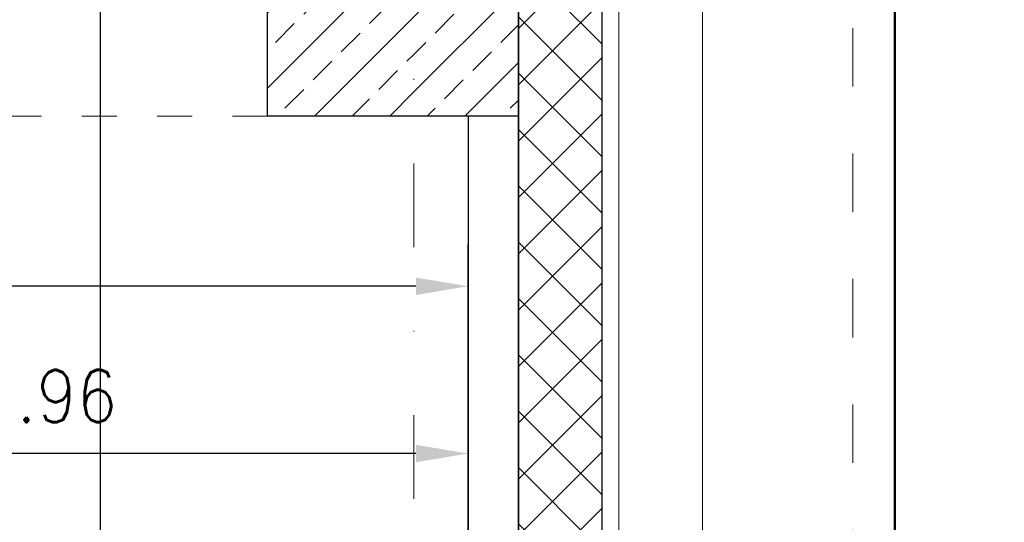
# Model space of a CAD drawing. Header units: millimetres. Extents: x 22865 to 60762, y -18816 to 15611.
# Tile 128 of 256: x 26197 to 26315, y 8502 to 8562. Entities that reach past the tile are written whole.
import ezdxf

# ---------------------------------------------------------------- set-up
doc = ezdxf.new("R2010")
doc.units = ezdxf.units.MM
doc.linetypes.add('1_12', pattern=[3, 1, -1, 0, -1])
doc.linetypes.add('DASHED', pattern=[15, 7, -8])
for name, color, linetype in [('1', 7, 'Continuous'), ('bramy przemyslowe', 5, 'Continuous'), ('plyty warstwowe PIR', 200, 'Continuous'), ('RDZENIE', 3, 'Continuous'), ('WYMIARY', 6, 'Continuous'), ('Z3068498_AF5_PBL82', 7, 'Continuous')]:
    doc.layers.add(name, color=color, linetype=linetype)
doc.layers.add('CIENKA', color=1, linetype='Continuous', lineweight=13)
doc.layers.add('projekt', color=6, linetype='Continuous', lineweight=9)
doc.layers.add('OSIE SCIAN', color=151, linetype='Continuous', lineweight=18, plot=False)
doc.styles.add('1-100', font='simplex.shx', dxfattribs={"width": 0.8, "height": 15})
doc.styles.add('CONVERTER_11', font='txt.shx', dxfattribs={"width": 0.9})
doc.dimstyles.new('1-100', dxfattribs={"dimscale": 0.5, "dimtxt": 100, "dimasz": 1, "dimexe": 0.18, "dimexo": 0.0625, "dimgap": 5, "dimtad": 1, "dimdec": 1, "dimzin": 0, "dimdsep": 46, "dimtxsty": '1-100', "dimblk1": 'K', "dimblk2": 'K', "dimsah": 1, "dimcen": 0.09, "dimse1": 1, "dimse2": 1, "dimadec": 0, "dimazin": 0, "dimtfac": 1, "dimtdec": 1, "dimtofl": 0, "dimtmove": 0, "dimatfit": 3, "dimldrblk": 'K', "dimfxl": 0, "dimtolj": 1, "dimtzin": 0, "dimarcsym": 0})
doc.dimstyles.new('ME10_DIM_11', dxfattribs={"dimtxt": 62.5, "dimasz": 62.5, "dimexe": 50, "dimexo": 0, "dimgap": 37.5, "dimtad": 1, "dimdsep": 46, "dimtxsty": 'CONVERTER_11', "dimsah": 1, "dimcen": 0.09, "dimclrd": 2, "dimclre": 2, "dimclrt": 3, "dimadec": 0, "dimazin": 0, "dimtfac": 1, "dimtdec": 4, "dimtix": 1, "dimtmove": 0, "dimatfit": 3, "dimfxl": 0, "dimtolj": 1, "dimtzin": 0, "dimarcsym": 0})
doc.dimstyles.new('ME10_DIM_16', dxfattribs={"dimtxt": 62.5, "dimasz": 62.5, "dimexe": 50, "dimexo": 0, "dimgap": 37.5, "dimtad": 1, "dimdec": 0, "dimdsep": 46, "dimtxsty": 'CONVERTER_11', "dimsah": 1, "dimcen": 0.09, "dimclrd": 2, "dimclre": 2, "dimclrt": 3, "dimadec": 0, "dimazin": 0, "dimtfac": 1, "dimtdec": 4, "dimtix": 1, "dimtmove": 0, "dimatfit": 3, "dimfxl": 0, "dimtolj": 1, "dimtzin": 0, "dimarcsym": 0})
pattern_1 = [(45, (-16323.308, 120), (-4.4901281, 4.4901281), []), (45, (-16318.818, 120), (-4.4901281, 4.4901281), [3.175, -1.5875])]

# ---------------------------------------------------------------- blocks, each defined once
blk = doc.blocks.new('K')
for p, q in [((0, -19.11), (0, 19.11)), ((-19.11, 0), (19.11, 0))]:
    blk.add_line(p, q)
blk.add_circle((0, 0), 2.02)
blk = doc.blocks.new('*D500')
at = {"layer": 'WYMIARY', "color": 0, "lineweight": -2}
for p, q in [((26243.93, 9052.55), (26204.15, 9052.55)), ((26244.43, 9052.55), (26255.93, 9052.55))]:
    blk.add_line(p, q, dxfattribs=at)
at = {"layer": 'WYMIARY', "color": 0, "linetype": 'ByBlock', "lineweight": -2, "xscale": 0.5, "yscale": 0.5, "zscale": 0.5, "rotation": 180}
blk.add_blockref('K', (26243.93, 9052.55), dxfattribs=at)
at = {"layer": 'WYMIARY', "color": 0, "linetype": 'ByBlock', "lineweight": -2, "xscale": 0.5, "yscale": 0.5, "zscale": 0.5}
blk.add_blockref('K', (26256.43, 9052.55), dxfattribs=at)
at = {"layer": 'WYMIARY', "color": 0, "ltscale": 0.2, "insert": (26223.79, 9062.55), "char_height": 15, "attachment_point": 5, "style": '1-100'}
blk.add_mtext('\\A1;12.5', dxfattribs=at)
blk = doc.blocks.new('*D943')
at = {"layer": 'WYMIARY', "color": 0, "lineweight": -2}
blk.add_line((26389.06, 8100.9), (26389.06, 8693.4), dxfattribs=at)
at = {"layer": 'WYMIARY', "color": 0, "linetype": 'ByBlock', "lineweight": -2, "xscale": 0.5, "yscale": 0.5, "zscale": 0.5}
for p, rotation in [((26389.06, 8693.9), 90), ((26389.06, 8100.4), 270)]:
    blk.add_blockref('K', p, dxfattribs=dict(at, rotation=rotation))
at = {"layer": 'WYMIARY', "color": 0, "ltscale": 0.2, "insert": (26379.06, 8397.15), "char_height": 15, "attachment_point": 5, "rotation": 90, "style": '1-100'}
blk.add_mtext('\\A1;593.5', dxfattribs=at)
blk = doc.blocks.new('*D1269')
at = {"layer": '1', "color": 2, "lineweight": -2}
for p, q in [((64109.4, 15721.2), (64109.4, 16056.9)), ((65409.4, 15600.4), (65409.4, 16056.9)), ((65346.9, 16006.9), (64171.9, 16006.9))]:
    blk.add_line(p, q, dxfattribs=at)
at = {"layer": '1', "color": 2}
for points in [[(64171.9, 16017.3), (64171.9, 15996.4), (64109.4, 16006.9)], [(65346.9, 15996.4), (65346.9, 16017.3), (65409.4, 16006.9)]]:
    blk.add_solid(points, dxfattribs=at)
at = {"layer": '1', "color": 3, "insert": (64759.4, 16075.6), "char_height": 62.5, "attachment_point": 5, "style": 'CONVERTER_11'}
blk.add_mtext('\\A1;FL=1299.96', dxfattribs=at)
blk = doc.blocks.new('*D1274')
at = {"layer": '1', "color": 2, "lineweight": -2}
for p, q in [((60994.4, 15532.4), (60994.4, 16256.9)), ((65409.4, 15600.4), (65409.4, 16256.9)), ((65346.9, 16206.9), (61056.9, 16206.9))]:
    blk.add_line(p, q, dxfattribs=at)
at = {"layer": '1', "color": 2}
for points in [[(61056.9, 16217.3), (61056.9, 16196.4), (60994.4, 16206.9)], [(65346.9, 16196.4), (65346.9, 16217.3), (65409.4, 16206.9)]]:
    blk.add_solid(points, dxfattribs=at)
at = {"layer": '1', "color": 3, "insert": (63201.9, 16275.6), "char_height": 62.5, "attachment_point": 5, "style": 'CONVERTER_11'}
blk.add_mtext('\\A1;4415', dxfattribs=at)
blk = doc.blocks.new('*D2030')
at = {"layer": 'projekt', "color": 0, "lineweight": -2, "ltscale": 0.2}
blk.add_line((27131.17, 11439.67), (23567.17, 11439.67), dxfattribs=at)
at = {"layer": 'projekt', "color": 0, "linetype": 'ByBlock', "lineweight": -2, "xscale": 0.5, "yscale": 0.5, "zscale": 0.5, "rotation": 180}
blk.add_blockref('K', (23566.67, 11439.67), dxfattribs=at)
at = {"layer": 'projekt', "color": 0, "linetype": 'ByBlock', "lineweight": -2, "xscale": 0.5, "yscale": 0.5, "zscale": 0.5}
blk.add_blockref('K', (27131.67, 11439.67), dxfattribs=at)
at = {"layer": 'projekt', "color": 0, "ltscale": 0.2, "insert": (25349.17, 11449.67), "char_height": 15, "attachment_point": 5, "style": '1-100'}
blk.add_mtext('\\A1;3565.0', dxfattribs=at)
blk = doc.blocks.new('blok222')
at = {"layer": '1'}
dim = blk.add_linear_dim(base=(60994.401, 16206.853), p1=(65409.401, 15600.408), p2=(60994.401, 15532.408), angle=180, dimstyle='ME10_DIM_16', dxfattribs=at)
dim.commit()
dim.dimension.update_dxf_attribs({"geometry": '*D1274', "text_midpoint": (63201.901, 16275.603), "text_rotation": 0.000139})
dim = blk.add_linear_dim(base=(64109.446257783, 16006.852513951), p1=(65409.401257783, 15600.40753427), p2=(64109.446257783, 15721.177317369), angle=180, dimstyle='ME10_DIM_11', override={"dimpost": 'FL=<>'}, dxfattribs=at)
dim.commit()
dim.dimension.update_dxf_attribs({"geometry": '*D1269', "text_midpoint": (64759.423757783, 16075.602513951), "text_rotation": 0.000138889})

msp = doc.modelspace()

# ---------------------------------------------------------------- hatches: boundary and pattern name
at = {"layer": 'plyty warstwowe PIR', "lineweight": -2, "transparency": 33554687}
h = msp.add_hatch(dxfattribs=at)
h.set_pattern_fill('ANSI37', color=9, scale=1.5, angle=90)
h.set_pattern_definition([(135, (-118435.002, -91631.154), (-3.36759605, -3.36759605), []), (225, (-118435.002, -91631.154), (3.36759605, -3.36759605), [])])
h.paths.add_polyline_path([(26256.43, 8693.9), (26256.43, 8425.4), (26266.43, 8425.4), (26266.43, 8693.9)])
at = {"layer": 'RDZENIE', "transparency": 33554687}
h = msp.add_hatch(dxfattribs=at)
h.set_pattern_fill('ANSI33', color=9)
h.set_pattern_definition(pattern_1)
h.paths.add_polyline_path([(26243.93, 8600.4), (26226.43, 8600.4), (26226.43, 8550.4), (26243.93, 8550.4)])
h = msp.add_hatch(dxfattribs=at)
h.set_pattern_fill('ANSI33', color=9)
h.set_pattern_definition(pattern_1)
h.paths.add_polyline_path([(26256.43, 8598.9), (26256.43, 8600.4), (26246.43, 8600.4), (26243.93, 8600.4), (26243.93, 8550.4), (26246.43, 8550.4), (26256.43, 8550.4)])

# ---------------------------------------------------------------- linework, layer by layer
at = {"layer": 'CIENKA', "color": 251, "linetype": 'DASHED'}
msp.add_line((26296.43, 8073.92), (26296.43, 8749.4), dxfattribs=at)
at = {"layer": 'CIENKA', "color": 251}
for p, q in [((26268.43, 8075.4), (26268.43, 8666.64)), ((26278.43, 8075.4), (26278.43, 8660.87))]:
    msp.add_line(p, q, dxfattribs=at)
at = {"layer": 'CIENKA', "color": 251, "linetype": 'DASHED', "ltscale": 0.6}
msp.add_line((26226.43, 8550.4), (25666.43, 8550.4), dxfattribs=at)
at = {"layer": 'OSIE SCIAN', "linetype": '1_12', "lineweight": 15, "ltscale": 10}
msp.add_line((26243.93, 7872.53), (26243.93, 9042.99), dxfattribs=at)
at = {"layer": 'plyty warstwowe PIR', "lineweight": -2}
for p, q in [((26256.43, 8425.4), (26256.43, 8693.9)), ((26266.43, 8100.4), (26266.43, 8693.9)), ((26256.43, 8100.4), (26256.43, 8668.5))]:
    msp.add_line(p, q, dxfattribs=at)
at = {"layer": 'projekt', "color": 9, "lineweight": 50}
msp.add_line((26301.43, 8073.7), (26301.43, 8674.15), dxfattribs=at)
at = {"layer": 'RDZENIE', "color": 2}
msp.add_line((26206.43, 8663.9), (26206.43, 8481.8), dxfattribs=at)
at = {"layer": 'RDZENIE'}
msp.add_lwpolyline([(26226.43, 8600.4), (26256.43, 8600.4), (26256.43, 8550.4), (26226.43, 8550.4)], close=True, dxfattribs=at)
at = {"layer": 'Z3068498_AF5_PBL82', "color": 9, "linetype": 'Continuous'}
for p, q in [((26250.43, 8550.4), (26250.43, 8075.4)), ((26250.43, 8550.4), (26250.43, 8075.4)), ((26256.43, 8550.4), (26256.43, 8100.4))]:
    msp.add_line(p, q, dxfattribs=at)

# ---------------------------------------------------------------- block references
at = {"layer": 'bramy przemyslowe', "color": 0, "xscale": 0.1, "yscale": 0.1, "zscale": 0.1}
msp.add_blockref('blok222', (19709.49, 6909.36), dxfattribs=at)

# ---------------------------------------------------------------- dimensions: what is measured, and where the dimension line sits
at = {"layer": 'projekt', "color": 5, "ltscale": 0.2}
dim = msp.add_linear_dim(base=(23566.67, 11439.67), p1=(27131.67, 6344.06), p2=(23566.67, 6344.06), dimstyle='1-100', dxfattribs=at)
dim.commit()
dim.dimension.update_dxf_attribs({"geometry": '*D2030', "text_midpoint": (25349.17, 11449.67)})
at = {"layer": 'WYMIARY'}
dim = msp.add_linear_dim(base=(26256.43, 9052.55), p1=(26243.93, 8298.75), p2=(26256.43, 8298.75), dimstyle='1-100', override={"dimtxsty": '1-100', "dimldrblk": 'K'}, dxfattribs=at)
dim.commit()
dim.dimension.update_dxf_attribs({"geometry": '*D500', "text_midpoint": (26223.79, 9052.55), "dimtype": 160})
dim = msp.add_linear_dim(base=(26389.06, 8693.9), p1=(26301.43, 8100.4), p2=(26301.43, 8693.9), angle=90, dimstyle='1-100', override={"dimtxsty": '1-100', "dimldrblk": 'K'}, dxfattribs=at)
dim.commit()
dim.dimension.update_dxf_attribs({"geometry": '*D943', "text_midpoint": (26379.06, 8397.15)})

doc.saveas('drawing.dxf')
